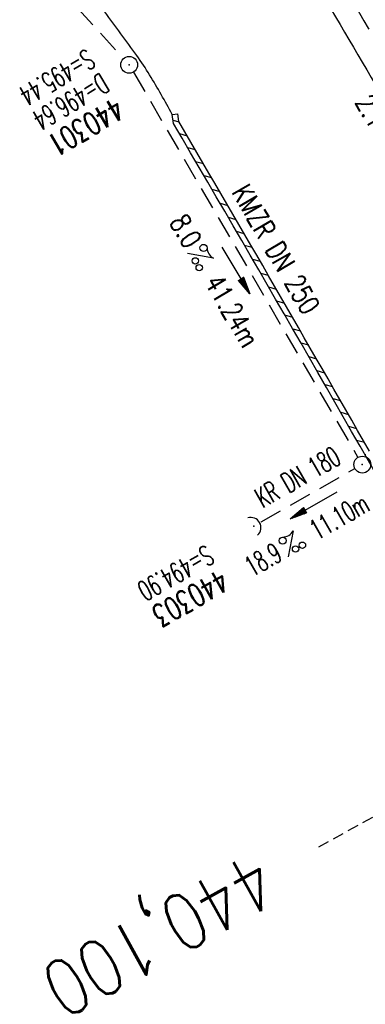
# Model space of a CAD drawing. Extents: x 459406 to 461721, y 413308 to 423218.
# Tile 213 of 256: x 460794 to 460824, y 421325 to 421413. Entities that reach past the tile are written whole.
import ezdxf
from ezdxf.enums import TextEntityAlignment as Align

# ---------------------------------------------------------------- set-up
doc = ezdxf.new("R2010")
doc.units = 0
doc.header["$LTSCALE"] = 2
doc.header["$MEASUREMENT"] = 0
for name, pattern in [('AUSGEZOGEN', [0]), ('GESTRICH-X2', [1.5, 1, -0.5]), ('GESTRICHELT', [0.75, 0.5, -0.25]), ('STRICHPT-X3', [3, 1.5, -0.75, 0, -0.75])]:
    doc.linetypes.add(name, pattern=pattern)
doc.layers.get('0').update_dxf_attribs({"linetype": 'AUSGEZOGEN'})
for name, color, linetype in [('ACHSE', 1, 'STRICHPT-X3'), ('FBR', 8, 'CONTINUOUS'), ('HEKTOM', 1, 'GESTRICHELT'), ('KANAL', 7, 'GESTRICH-X2'), ('PFEIL', 7, 'CONTINUOUS'), ('RINNE', 200, 'CONTINUOUS'), ('SCHACHTNR', 6, 'CONTINUOUS'), ('SCHSYMBOL', 7, 'AUSGEZOGEN'), ('TEXTO', 4, 'CONTINUOUS'), ('TEXTU', 4, 'CONTINUOUS')]:
    doc.layers.add(name, color=color, linetype=linetype)
doc.styles.add('ROMANS', font='romans.shx', dxfattribs={"width": 0.8})

# ---------------------------------------------------------------- blocks, each defined once
blk = doc.blocks.new('PROM')
blk.add_line((1.566, 1.817), (0.019, 0.015))
for centre, radius in [((0.317, 1.51), 0.317), ((0.943, 0.291), 0.283), ((1.645, 0.287), 0.283)]:
    blk.add_circle(centre, radius)
blk.add_arc((0.992, 2.682), 1.033, 239.14139, 303.35492)
blk = doc.blocks.new('PFEIL2')
at = {"color": 0}
for p, q in [((0.88, 0.002), (-2.401, -0.012)), ((0.881, -0.271), (0.879, 0.276)), ((0.879, 0.276), (2.429, 0.009)), ((0.911, 0.27), (0.879, 0.265)), ((0.965, 0.261), (0.879, 0.246)), ((1.019, 0.252), (0.879, 0.228)), ((1.073, 0.242), (0.879, 0.209)), ((1.127, 0.233), (0.879, 0.191)), ((1.181, 0.224), (0.879, 0.172)), ((1.235, 0.214), (0.879, 0.154)), ((1.289, 0.205), (0.879, 0.135)), ((1.343, 0.196), (0.879, 0.117)), ((1.397, 0.187), (0.879, 0.098)), ((1.451, 0.177), (0.879, 0.08)), ((1.505, 0.168), (0.879, 0.061)), ((1.559, 0.159), (0.88, 0.043)), ((1.613, 0.149), (0.88, 0.024)), ((1.668, 0.14), (0.88, 0.006)), ((1.722, 0.131), (0.88, -0.013)), ((1.776, 0.121), (0.88, -0.031)), ((1.83, 0.112), (0.88, -0.05)), ((1.884, 0.103), (0.88, -0.068)), ((1.938, 0.094), (0.88, -0.087)), ((1.992, 0.084), (0.88, -0.105)), ((2.046, 0.075), (0.88, -0.124)), ((2.1, 0.066), (0.88, -0.142)), ((2.154, 0.056), (0.88, -0.161)), ((2.208, 0.047), (0.88, -0.179)), ((2.262, 0.038), (0.881, -0.198)), ((2.316, 0.029), (0.881, -0.216)), ((2.37, 0.019), (0.881, -0.235)), ((2.424, 0.01), (0.881, -0.253)), ((2.429, 0.009), (0.881, -0.271))]:
    blk.add_line(p, q, dxfattribs=at)
blk = doc.blocks.new('GST')
at = {"color": 0}
blk.add_circle((0, 0), 0.75, dxfattribs=at)
blk.add_point((0, 0), dxfattribs=at)
blk = doc.blocks.new('10')
blk.add_blockref('GST', (0, 0))
blk = doc.blocks.new('42')
at = {"color": 0}
blk.add_arc((-0.025, -0.311), 0.91, 12.5363, 167.4637, dxfattribs=at)
blk.add_point((0, 0), dxfattribs=at)

msp = doc.modelspace()

# ---------------------------------------------------------------- linework, layer by layer
at = {"layer": 'ACHSE', "flags": 128}
msp.add_lwpolyline([(459426.662, 423071.803), (459434.696, 423063.959, 0.000009), (459443.64, 423055.227, -0.000014), (459452.584, 423046.495), (459470.472, 423029.03), (459488.36, 423011.565, 0.000028), (459497.304, 423002.833, -0.000019), (459506.249, 422994.101, -0.00001), (459515.193, 422985.368, 0.00001), (459524.137, 422976.636, 0.000005), (459533.081, 422967.904, -0.000014), (459542.025, 422959.172), (459559.913, 422941.707), (459577.801, 422924.242, 0.000014), (459586.745, 422915.51, -0.000007), (459595.689, 422906.778, -0.000007), (459604.633, 422898.046, 0.000014), (459613.577, 422889.313), (459631.466, 422871.848), (459649.354, 422854.384), (459667.242, 422836.919), (459685.13, 422819.454, 0.000014), (459694.074, 422810.722, -0.000007), (459703.018, 422801.99), (459720.906, 422784.525, 0.000016), (459724.892, 422780.634, -0.000005), (459728.877, 422776.743, -0.000854), (459731.569, 422774.105, -0.000319), (459738.762, 422767.026, -0.002071), (459745.754, 422760.078, -0.001348), (459756.422, 422749.331, -0.001735), (459764.656, 422740.934, -0.001541), (459773.862, 422731.42, -0.001535), (459782.493, 422722.391, -0.001533), (459791.081, 422713.295, -0.001538), (459799.62, 422704.14, -0.001542), (459808.076, 422694.96, -0.001544), (459816.476, 422685.728, -0.001539), (459824.843, 422676.417, -0.001534), (459833.152, 422667.055, -0.001539), (459841.381, 422657.669, -0.001538), (459850.202, 422647.481, -0.001798), (459857.687, 422638.719, -0.001274), (459867.543, 422627.036, -0.002004), (459873.759, 422619.57, -0.000175), (459878.95, 422613.279, -0.000644), (459880.358, 422611.567, -0.000005), (459884.996, 422605.912, 0.000011), (459889.634, 422600.258), (459905.489, 422580.929, -0.000007), (459913.416, 422571.264, 0.000013), (459921.344, 422561.599), (459937.199, 422542.27), (459953.054, 422522.941, -0.000013), (459960.981, 422513.276, 0.000013), (459968.909, 422503.611), (459984.764, 422484.282), (460000.619, 422464.953), (460016.474, 422445.624, -0.000013), (460024.401, 422435.959, 0.000013), (460032.329, 422426.294), (460048.184, 422406.965), (460064.039, 422387.636), (460079.894, 422368.307, -0.000013), (460087.822, 422358.642, 0.000013), (460095.749, 422348.977), (460111.604, 422329.648), (460127.459, 422310.319, -0.000007), (460128.884, 422308.581, -0.000001), (460143.314, 422290.989, -0.000002), (460151.241, 422281.324, 0.000015), (460159.168, 422271.66), (460175.023, 422252.331), (460190.878, 422233.002, -0.000013), (460198.805, 422223.337, 0.000013), (460206.733, 422213.672), (460222.588, 422194.343), (460238.443, 422175.014), (460254.298, 422155.685, -0.000013), (460262.225, 422146.02, 0.000006), (460270.153, 422136.355, 0.000006), (460286.008, 422117.026, -0.000004), (460301.863, 422097.697, -0.000002), (460317.718, 422078.367, 0.000003), (460333.573, 422059.038, 0.000003), (460349.428, 422039.709, -0.000003), (460365.283, 422020.38, -0.000003), (460381.138, 422001.051, 0.000002), (460396.993, 421981.721, 0.000004), (460412.848, 421962.392, -0.000004), (460428.703, 421943.063, -0.00001), (460444.557, 421923.733, 0.000007), (460460.412, 421904.404, 0.000007), (460476.267, 421885.075, -0.000009), (460492.122, 421865.746, -0.000004), (460500.05, 421856.081, 0.000013), (460507.977, 421846.416), (460523.832, 421827.087), (460539.687, 421807.758, -0.000013), (460547.615, 421798.093, 0.000013), (460555.542, 421788.428), (460571.397, 421769.099), (460587.252, 421749.77, -0.000006), (460593.285, 421742.414, -0.000005), (460600.584, 421733.516, -0.000221), (460600.794, 421733.26, -0.00002), (460603.104, 421730.438, -0.001396), (460609.311, 421722.812, -0.000905), (460618.831, 421711.005, -0.001598), (460625.682, 421702.421, -0.001252), (460634.363, 421691.415, -0.001248), (460642.05, 421681.569, -0.001247), (460649.698, 421671.671, -0.001249), (460657.298, 421661.734, -0.001252), (460664.835, 421651.775, -0.001254), (460672.327, 421641.773, -0.001254), (460679.772, 421631.728, -0.001248), (460687.162, 421621.653, -0.001247), (460694.508, 421611.532, -0.001248), (460701.802, 421601.377, -0.001248), (460709.041, 421591.191, -0.001255), (460716.232, 421580.966, -0.001255), (460723.37, 421570.705, -0.001253), (460730.46, 421560.405, -0.001254), (460737.493, 421550.076, -0.001245), (460744.465, 421539.726, -0.001241), (460751.409, 421529.307, -0.001249), (460758.312, 421518.837, -0.001258), (460765.117, 421508.401, -0.001258), (460771.865, 421497.938, -0.001248), (460778.614, 421487.358, -0.001243), (460785.302, 421476.758, -0.00125), (460791.901, 421466.181, -0.001256), (460798.46, 421455.551, -0.001254), (460804.975, 421444.872, -0.00125), (460811.434, 421434.165, -0.001251), (460817.835, 421423.433, -0.001246), (460824.181, 421412.672, -0.001245), (460830.48, 421401.867, -0.001251), (460836.726, 421391.029, -0.001252), (460842.909, 421380.176, -0.001256), (460849.043, 421369.282, -0.001256), (460855.12, 421358.361, -0.001246), (460861.131, 421347.43, -0.001241), (460867.112, 421336.425, -0.001247), (460873.04, 421325.386, -0.001253), (460878.885, 421314.371, -0.001261), (460884.678, 421303.319, -0.001257), (460890.436, 421292.199, -0.001248), (460896.133, 421281.059, -0.00125), (460901.764, 421269.913, -0.001246), (460907.347, 421258.723, -0.001246), (460912.869, 421247.515, -0.001249), (460918.335, 421236.28, -0.001248), (460923.75, 421225.007, -0.001253), (460929.103, 421213.719, -0.001251), (460934.405, 421202.392, -0.001254), (460939.649, 421191.042, -0.001255), (460944.833, 421179.671, -0.001251), (460949.963, 421168.267, -0.001252), (460955.033, 421156.846, -0.001247), (460960.047, 421145.395, -0.001247), (460965.004, 421133.921, -0.001248), (460969.9, 421122.429, -0.001246), (460974.746, 421110.897, -0.001255), (460979.54, 421099.326, -0.00126), (460984.257, 421087.777, -0.001252), (460988.908, 421076.225, -0.001243), (460993.535, 421064.563, -0.001243), (460998.107, 421052.872, -0.001254), (461002.582, 421041.257, -0.001259), (461007.005, 421029.604, -0.001252), (461011.394, 421017.862, -0.001245), (461015.72, 421006.112, -0.001249), (461019.972, 420994.38, -0.00125), (461024.171, 420982.613, -0.001249), (461028.315, 420970.813, -0.00125), (461032.394, 420959.009, -0.001248), (461036.422, 420947.164, -0.001254), (461040.394, 420935.287, -0.001259), (461044.292, 420923.435, -0.001252), (461048.126, 420911.576, -0.001245), (461051.923, 420899.629, -0.001244), (461055.662, 420887.657, -0.001252), (461059.317, 420875.747, -0.001256), (461062.914, 420863.813, -0.001249), (461066.471, 420851.792, -0.001248), (461069.966, 420839.762, -0.001254), (461073.385, 420827.768, -0.001253), (461076.746, 420815.75, -0.001249), (461080.058, 420803.675, -0.001247), (461083.311, 420791.579, -0.001252), (461086.49, 420779.517, -0.001251), (461089.608, 420767.44, -0.001245), (461092.68, 420755.295, -0.001248), (461095.688, 420743.146, -0.001251), (461098.628, 420731.013, -0.001257), (461101.691, 420718.09, -0.001425), (461104.332, 420706.673, -0.001081), (461107.664, 420691.933, -0.001652), (461109.792, 420682.276, -0.000251), (461111.911, 420672.484, -0.000696), (461112.668, 420668.95, -0.000002), (461114.482, 420660.43, -0.000008), (461115.035, 420657.832), (461120.24, 420633.38), (461125.445, 420608.928), (461130.65, 420584.476), (461135.855, 420560.024, -0.000004), (461138.458, 420547.797, 0.000004), (461141.06, 420535.571), (461146.265, 420511.119), (461151.47, 420486.667), (461161.88, 420437.763)], format="xyb", dxfattribs=at)
at = {"layer": 'FBR'}
msp.add_line((460807.229, 421403.506), (460807.121, 421404.312), dxfattribs=at)
for points in [[(460816.115, 421422.413, -0.001246), (460822.456, 421411.66, -0.001245), (460828.75, 421400.864, -0.001251), (460834.991, 421390.035, -0.001252), (460841.169, 421379.19, -0.001256), (460847.298, 421368.305, -0.001256), (460853.37, 421357.393, -0.001246), (460859.376, 421346.471, -0.001241), (460865.352, 421335.474, -0.001247), (460871.276, 421324.445, -0.001253), (460877.116, 421313.438, -0.001261), (460882.905, 421302.395, -0.001257), (460888.658, 421291.284, -0.001248), (460894.35, 421280.153, -0.00125), (460899.977, 421269.016, -0.001246), (460905.555, 421257.835, -0.001246), (460911.073, 421246.636, -0.001249), (460916.534, 421235.41, -0.001248), (460921.945, 421224.146, -0.001253), (460927.294, 421212.867, -0.001251), (460932.592, 421201.549, -0.001254), (460937.831, 421190.208, -0.000281), (460938.997, 421187.664, -0.001251)], [(460852.943, 421321.357, 0.000019), (460842.305, 421341.505, 0.007258), (460831.301, 421361.633, 0.003447), (460807.229, 421403.506)]]:
    msp.add_lwpolyline(points, format="xyb", dxfattribs=at)
at = {"layer": 'FBR', "flags": 128}
msp.add_lwpolyline([(460807.121, 421404.312, 0.010924), (460805.102, 421407.835, 0.021472), (460803.961, 421409.558, 0.001697), (460801.111, 421413.455, 0.004026)], format="xyb", dxfattribs=at)
at = {"layer": 'HEKTOM'}
msp.add_line((460855.125, 421358.375), (460820.125, 421339), dxfattribs=at)
at = {"layer": 'KANAL'}
for p, q in [((460782.563, 421431.531), (460802.781, 421409.281)), ((460803.656, 421408.094), (460823.656, 421373.75)), ((460815.031, 421368), (460823.375, 421372.75))]:
    msp.add_line(p, q, dxfattribs=at)
at = {"layer": 'RINNE'}
for p, q in [((460807.711, 421403.672), (460807.617, 421404.378)), ((460807.229, 421403.506), (460807.121, 421404.312)), ((460807.187, 421403.817), (460807.713, 421403.668)), ((460807.747, 421402.62), (460808.44, 421402.423)), ((460808.473, 421401.375), (460809.166, 421401.179)), ((460809.198, 421400.13), (460809.891, 421399.934)), ((460809.923, 421398.886), (460810.615, 421398.69)), ((460810.646, 421397.642), (460811.339, 421397.446)), ((460811.369, 421396.398), (460812.061, 421396.203)), ((460812.091, 421395.155), (460812.783, 421394.959)), ((460812.813, 421393.911), (460813.504, 421393.716)), ((460813.533, 421392.668), (460814.224, 421392.473)), ((460814.253, 421391.425), (460814.943, 421391.23)), ((460814.972, 421390.183), (460815.662, 421389.987)), ((460815.69, 421388.94), (460816.38, 421388.745)), ((460816.407, 421387.698), (460817.097, 421387.503)), ((460817.123, 421386.456), (460817.813, 421386.261)), ((460817.839, 421385.215), (460818.528, 421385.02)), ((460818.553, 421383.973), (460819.242, 421383.778)), ((460819.267, 421382.732), (460819.956, 421382.537)), ((460819.981, 421381.491), (460820.669, 421381.296)), ((460820.693, 421380.25), (460821.381, 421380.055)), ((460821.405, 421379.009), (460822.092, 421378.815)), ((460822.115, 421377.769), (460822.803, 421377.574)), ((460822.825, 421376.529), (460823.513, 421376.334)), ((460823.534, 421375.289), (460824.221, 421375.095)), ((460824.243, 421374.049), (460824.366, 421374.014))]:
    msp.add_line(p, q, dxfattribs=at)
at = {"layer": 'RINNE', "flags": 128}
msp.add_lwpolyline([(460807.121, 421404.312), (460807.617, 421404.378)], dxfattribs=at)
at = {"layer": 'RINNE'}
for points in [[(460852.943, 421321.357, 0.000019), (460842.305, 421341.505, 0.007258), (460831.301, 421361.633, 0.003447), (460807.229, 421403.506)], [(460824.675, 421374.301, 0.00242), (460807.711, 421403.672, 0.003447)]]:
    msp.add_lwpolyline(points, format="xyb", dxfattribs=at)

# ---------------------------------------------------------------- block references
at = {"layer": 'PFEIL'}
for p, rotation in [((460812.793, 421390.421), 300.2356), ((460819.71, 421369.495), 209.6361)]:
    msp.add_blockref('PFEIL2', p, dxfattribs=dict(at, rotation=rotation))
at = {"layer": 'SCHSYMBOL'}
for name, p, rotation in [('10', (460803.273, 421408.741), 300.5511), ('GST', (460824.041, 421373.109), 119.5978999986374), ('42', (460814.391, 421367.619), 299.5978)]:
    msp.add_blockref(name, p, dxfattribs=dict(at, rotation=rotation))
at = {"layer": 'TEXTU'}
for p, rotation in [((460808.439, 421391.935), 300.2356), ((460817.419, 421364.864), 29.6361)]:
    msp.add_blockref('PROM', p, dxfattribs=dict(at, rotation=rotation))

# ---------------------------------------------------------------- texts
at = {"layer": 'HEKTOM', "style": 'ROMANS', "width": 0.8}
msp.add_text('440,100', height=5, rotation=208.9519, dxfattribs=at).set_placement((460814.531, 421338.75))
at = {"layer": 'SCHACHTNR', "style": 'ROMANS'}
for s, height, rotation, width, p in [('S=495.44', 1.8, 210.5511, 0.6, (460799.5, 421410.219)), ('D=496.64', 1.8, 210.5511, 0.6, (460800.75, 421408.063)), ('440301', 2, 210.5511, 0.7, (460802.031, 421405.906)), ('S=494.90', 1.8, 209.5978, 0.6, (460810.125, 421366)), ('440303', 2, 209.5978, 0.7, (460811.375, 421363.844))]:
    msp.add_text(s, height=height, rotation=rotation, dxfattribs=dict(at, width=width)).set_placement(p)
at = {"layer": 'TEXTO', "style": 'ROMANS'}
for s, rotation, width, p in [('KMZR DN 250', 300.2356, 0.75, (460815.573, 421391.85)), ('KR DN 180', 29.6361, 0.6, (460818.719, 421371.219))]:
    msp.add_text(s, height=1.8, rotation=rotation, dxfattribs=dict(at, width=width)).set_placement(p, align=Align.CENTER)
at = {"layer": 'TEXTU', "style": 'ROMANS'}
for s, rotation, width, p in [('2.1', 300.0516, 0.75, (460823.334, 421405.417)), ('8.0', 300.2356, 0.75, (460806.813, 421394.719)), ('41.24m', 300.2356, 0.75, (460809.938, 421389.344)), ('11.10m', 29.6361, 0.6, (460820.023, 421366.338)), ('18.9', 29.6361, 0.6, (460814.242, 421363.057))]:
    msp.add_text(s, height=1.8, rotation=rotation, dxfattribs=dict(at, width=width)).set_placement(p)

doc.saveas('drawing.dxf')
